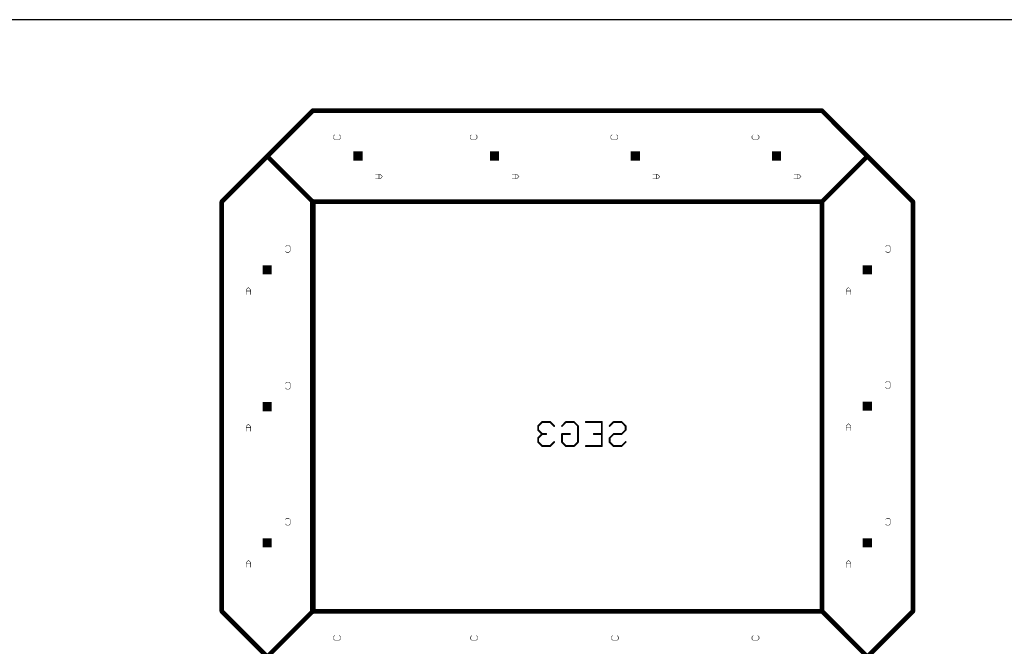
# Model space of a CAD drawing. Extents: x 0 to 229, y 0 to 70.
# Tile 4 of 9: x 54 to 108, y 36 to 70. Entities that reach past the tile are written whole.
import ezdxf

# ---------------------------------------------------------------- set-up
doc = ezdxf.new("R2010")
doc.units = 0
doc.layers.add('20', color=7, linetype='CONTINUOUS')
doc.layers.add('22', color=253, linetype='CONTINUOUS')

# ---------------------------------------------------------------- blocks, each defined once
blk = doc.blocks.new('RECT')
blk.add_solid([(-0.5, -0.5), (0.5, -0.5), (-0.5, 0.5), (0.5, 0.5)])

msp = doc.modelspace()

# ---------------------------------------------------------------- linework, layer by layer
at = {"layer": '20'}
msp.add_line((229, 70), (0, 70), dxfattribs=at)
at = {"layer": '22'}
for points, const_width in [([(70.25, 65), (67.75, 62.5)], 0.254), ([(98.25, 65), (70.25, 65)], 0.254), ([(100.75, 62.5), (98.25, 65)], 0.254), ([(71.39, 63.6116), (71.4535, 63.6752)], 0.0254), ([(71.39, 63.4845), (71.39, 63.6116)], 0.0254), ([(71.4535, 63.421), (71.39, 63.4845)], 0.0254), ([(71.7077, 63.421), (71.4535, 63.421)], 0.0254), ([(71.7077, 63.6752), (71.7713, 63.6116)], 0.0254), ([(71.7713, 63.4845), (71.7077, 63.421)], 0.0254), ([(71.7713, 63.6116), (71.7713, 63.4845)], 0.0254), ([(78.9013, 63.6116), (78.9648, 63.6752)], 0.0254), ([(78.9013, 63.4845), (78.9013, 63.6116)], 0.0254), ([(78.9648, 63.421), (78.9013, 63.4845)], 0.0254), ([(79.219, 63.421), (78.9648, 63.421)], 0.0254), ([(79.219, 63.6752), (79.2826, 63.6116)], 0.0254), ([(79.2826, 63.4845), (79.219, 63.421)], 0.0254), ([(79.2826, 63.6116), (79.2826, 63.4845)], 0.0254), ([(86.6413, 63.6116), (86.7048, 63.6752)], 0.0254), ([(86.6413, 63.4845), (86.6413, 63.6116)], 0.0254), ([(86.7048, 63.421), (86.6413, 63.4845)], 0.0254), ([(86.959, 63.421), (86.7048, 63.421)], 0.0254), ([(86.959, 63.6752), (87.0226, 63.6116)], 0.0254), ([(87.0226, 63.4845), (86.959, 63.421)], 0.0254), ([(87.0226, 63.6116), (87.0226, 63.4845)], 0.0254), ([(94.4026, 63.6116), (94.4661, 63.6752)], 0.0254), ([(94.4026, 63.4845), (94.4026, 63.6116)], 0.0254), ([(94.4661, 63.421), (94.4026, 63.4845)], 0.0254), ([(94.7203, 63.421), (94.4661, 63.421)], 0.0254), ([(94.7203, 63.6752), (94.7839, 63.6116)], 0.0254), ([(94.7839, 63.4845), (94.7203, 63.421)], 0.0254), ([(94.7839, 63.6116), (94.7839, 63.4845)], 0.0254), ([(67.75, 62.5), (65.25, 60)], 0.254), ([(70.25, 60), (67.75, 62.5)], 0.254), ([(98.25, 60), (100.75, 62.5)], 0.254), ([(103.25, 60), (100.75, 62.5)], 0.254), ([(73.9556, 61.5094), (73.7014, 61.5094)], 0.0254), ([(73.7014, 61.2552), (73.9556, 61.2552)], 0.0254), ([(73.892, 61.2552), (73.892, 61.5094)], 0.0254), ([(74.0827, 61.3823), (73.9556, 61.5094)], 0.0254), ([(73.9556, 61.2552), (74.0827, 61.3823)], 0.0254), ([(81.4669, 61.5094), (81.2127, 61.5094)], 0.0254), ([(81.2127, 61.2552), (81.4669, 61.2552)], 0.0254), ([(81.4033, 61.2552), (81.4033, 61.5094)], 0.0254), ([(81.594, 61.3823), (81.4669, 61.5094)], 0.0254), ([(81.4669, 61.2552), (81.594, 61.3823)], 0.0254), ([(89.2069, 61.5094), (88.9527, 61.5094)], 0.0254), ([(88.9527, 61.2552), (89.2069, 61.2552)], 0.0254), ([(89.1433, 61.2552), (89.1433, 61.5094)], 0.0254), ([(89.334, 61.3823), (89.2069, 61.5094)], 0.0254), ([(89.2069, 61.2552), (89.334, 61.3823)], 0.0254), ([(96.9682, 61.5094), (96.714, 61.5094)], 0.0254), ([(96.714, 61.2552), (96.9682, 61.2552)], 0.0254), ([(96.9046, 61.2552), (96.9046, 61.5094)], 0.0254), ([(97.0953, 61.3823), (96.9682, 61.5094)], 0.0254), ([(96.9682, 61.2552), (97.0953, 61.3823)], 0.0254), ([(65.25, 60), (65.25, 37.5)], 0.254), ([(70.25, 37.5), (70.25, 60)], 0.3048), ([(98.25, 60), (70.25, 60)], 0.254), ([(98.25, 60), (98.25, 37.5)], 0.254), ([(103.25, 37.5), (103.25, 60)], 0.254), ([(68.7506, 57.5354), (68.8142, 57.599)], 0.0254), ([(68.8142, 57.599), (68.9413, 57.599)], 0.0254), ([(68.9413, 57.599), (69.0048, 57.5354)], 0.0254), ([(69.0048, 57.5354), (69.0048, 57.2812)], 0.0254), ([(101.7456, 57.5354), (101.8092, 57.599)], 0.0254), ([(101.8092, 57.599), (101.9363, 57.599)], 0.0254), ([(101.9363, 57.599), (101.9998, 57.5354)], 0.0254), ([(101.9998, 57.5354), (101.9998, 57.2812)], 0.0254), ([(68.8142, 57.2177), (68.7506, 57.2812)], 0.0254), ([(68.9413, 57.2177), (68.8142, 57.2177)], 0.0254), ([(69.0048, 57.2812), (68.9413, 57.2177)], 0.0254), ([(101.8092, 57.2177), (101.7456, 57.2812)], 0.0254), ([(101.9363, 57.2177), (101.8092, 57.2177)], 0.0254), ([(101.9998, 57.2812), (101.9363, 57.2177)], 0.0254), ([(66.7119, 55.2876), (66.5848, 55.1605)], 0.0254), ([(66.839, 55.1605), (66.7119, 55.2876)], 0.0254), ([(99.7069, 55.2876), (99.5798, 55.1605)], 0.0254), ([(99.834, 55.1605), (99.7069, 55.2876)], 0.0254), ([(66.5848, 55.1605), (66.5848, 54.9063)], 0.0254), ([(66.839, 55.0969), (66.5848, 55.0969)], 0.0254), ([(66.839, 54.9063), (66.839, 55.1605)], 0.0254), ([(99.5798, 55.1605), (99.5798, 54.9063)], 0.0254), ([(99.834, 55.0969), (99.5798, 55.0969)], 0.0254), ([(99.834, 54.9063), (99.834, 55.1605)], 0.0254), ([(68.7506, 50.0241), (68.8142, 50.0877)], 0.0254), ([(68.8142, 50.0877), (68.9413, 50.0877)], 0.0254), ([(68.9413, 50.0877), (69.0048, 50.0241)], 0.0254), ([(69.0048, 50.0241), (69.0048, 49.7699)], 0.0254), ([(101.7456, 50.0554), (101.8092, 50.119)], 0.0254), ([(101.8092, 49.7377), (101.7456, 49.8012)], 0.0254), ([(101.8092, 50.119), (101.9363, 50.119)], 0.0254), ([(101.9363, 50.119), (101.9998, 50.0554)], 0.0254), ([(101.9998, 49.8012), (101.9363, 49.7377)], 0.0254), ([(101.9998, 50.0554), (101.9998, 49.8012)], 0.0254), ([(68.8142, 49.7064), (68.7506, 49.7699)], 0.0254), ([(68.9413, 49.7064), (68.8142, 49.7064)], 0.0254), ([(69.0048, 49.7699), (68.9413, 49.7064)], 0.0254), ([(101.9363, 49.7377), (101.8092, 49.7377)], 0.0254), ([(66.7119, 47.7763), (66.5848, 47.6492)], 0.0254), ([(66.5848, 47.6492), (66.5848, 47.395)], 0.0254), ([(66.839, 47.6492), (66.7119, 47.7763)], 0.0254), ([(66.839, 47.395), (66.839, 47.6492)], 0.0254), ([(82.8642, 47.8977), (82.6439, 47.6774)], 0.1016), ([(82.6439, 47.6774), (82.6439, 47.457)], 0.1016), ([(83.3048, 47.8977), (82.8642, 47.8977)], 0.1016), ([(83.5251, 47.6774), (83.3048, 47.8977)], 0.1016), ([(83.9536, 47.6774), (84.1739, 47.8977)], 0.1016), ([(84.1739, 47.8977), (84.6145, 47.8977)], 0.1016), ([(84.6145, 47.8977), (84.8348, 47.6774)], 0.1016), ([(84.8348, 47.6774), (84.8348, 46.7961)], 0.1016), ([(85.2633, 47.8977), (86.1445, 47.8977)], 0.1016), ([(86.1445, 47.8977), (86.1445, 46.5758)], 0.1016), ([(86.573, 47.6774), (86.7933, 47.8977)], 0.1016), ([(86.7933, 47.8977), (87.2339, 47.8977)], 0.1016), ([(87.2339, 47.8977), (87.4542, 47.6774)], 0.1016), ([(87.4542, 47.6774), (87.4542, 47.457)], 0.1016), ([(99.7069, 47.8076), (99.5798, 47.6805)], 0.0254), ([(99.5798, 47.6805), (99.5798, 47.4263)], 0.0254), ([(99.834, 47.6805), (99.7069, 47.8076)], 0.0254), ([(99.834, 47.4263), (99.834, 47.6805)], 0.0254), ([(66.839, 47.5856), (66.5848, 47.5856)], 0.0254), ([(82.6439, 47.457), (82.8642, 47.2367)], 0.1016), ([(82.8642, 47.2367), (82.6439, 47.0164)], 0.1016), ([(82.8642, 47.2367), (83.0845, 47.2367)], 0.1016), ([(83.9536, 46.7961), (83.9536, 47.2367)], 0.1016), ([(83.9536, 47.2367), (84.3942, 47.2367)], 0.1016), ([(86.1445, 47.2367), (85.7039, 47.2367)], 0.1016), ([(86.7933, 47.2367), (86.573, 47.0164)], 0.1016), ([(87.2339, 47.2367), (86.7933, 47.2367)], 0.1016), ([(87.4542, 47.457), (87.2339, 47.2367)], 0.1016), ([(99.834, 47.6169), (99.5798, 47.6169)], 0.0254), ([(82.6439, 47.0164), (82.6439, 46.7961)], 0.1016), ([(82.6439, 46.7961), (82.8642, 46.5758)], 0.1016), ([(82.8642, 46.5758), (83.3048, 46.5758)], 0.1016), ([(83.3048, 46.5758), (83.5251, 46.7961)], 0.1016), ([(84.1739, 46.5758), (83.9536, 46.7961)], 0.1016), ([(84.6145, 46.5758), (84.1739, 46.5758)], 0.1016), ([(84.8348, 46.7961), (84.6145, 46.5758)], 0.1016), ([(86.1445, 46.5758), (85.2633, 46.5758)], 0.1016), ([(86.573, 47.0164), (86.573, 46.7961)], 0.1016), ([(86.573, 46.7961), (86.7933, 46.5758)], 0.1016), ([(86.7933, 46.5758), (87.2339, 46.5758)], 0.1016), ([(87.2339, 46.5758), (87.4542, 46.7961)], 0.1016), ([(68.7506, 42.5441), (68.8142, 42.6077)], 0.0254), ([(68.8142, 42.2264), (68.7506, 42.2899)], 0.0254), ([(68.8142, 42.6077), (68.9413, 42.6077)], 0.0254), ([(68.9413, 42.2264), (68.8142, 42.2264)], 0.0254), ([(68.9413, 42.6077), (69.0048, 42.5441)], 0.0254), ([(69.0048, 42.2899), (68.9413, 42.2264)], 0.0254), ([(69.0048, 42.5441), (69.0048, 42.2899)], 0.0254), ([(101.7456, 42.5441), (101.8092, 42.6077)], 0.0254), ([(101.8092, 42.2264), (101.7456, 42.2899)], 0.0254), ([(101.8092, 42.6077), (101.9363, 42.6077)], 0.0254), ([(101.9363, 42.2264), (101.8092, 42.2264)], 0.0254), ([(101.9363, 42.6077), (101.9998, 42.5441)], 0.0254), ([(101.9998, 42.2899), (101.9363, 42.2264)], 0.0254), ([(101.9998, 42.5441), (101.9998, 42.2899)], 0.0254), ([(66.7119, 40.2963), (66.5848, 40.1692)], 0.0254), ([(66.5848, 40.1692), (66.5848, 39.915)], 0.0254), ([(66.839, 40.1056), (66.5848, 40.1056)], 0.0254), ([(66.839, 40.1692), (66.7119, 40.2963)], 0.0254), ([(66.839, 39.915), (66.839, 40.1692)], 0.0254), ([(99.7069, 40.2963), (99.5798, 40.1692)], 0.0254), ([(99.5798, 40.1692), (99.5798, 39.915)], 0.0254), ([(99.834, 40.1056), (99.5798, 40.1056)], 0.0254), ([(99.834, 40.1692), (99.7069, 40.2963)], 0.0254), ([(99.834, 39.915), (99.834, 40.1692)], 0.0254), ([(70.25, 37.5), (65.25, 32.5)], 0.254), ([(70.25, 32.5), (65.25, 37.5)], 0.254), ([(70.25, 37.5), (98.25, 37.5)], 0.254), ([(100.75, 35), (98.25, 37.5)], 0.254), ([(103.25, 37.5), (100.75, 35)], 0.254), ([(71.39, 36.1004), (71.4535, 36.164)], 0.0254), ([(71.39, 35.9733), (71.39, 36.1004)], 0.0254), ([(71.4535, 35.9098), (71.39, 35.9733)], 0.0254), ([(71.7077, 35.9098), (71.4535, 35.9098)], 0.0254), ([(71.7077, 36.164), (71.7713, 36.1004)], 0.0254), ([(71.7713, 35.9733), (71.7077, 35.9098)], 0.0254), ([(71.7713, 36.1004), (71.7713, 35.9733)], 0.0254), ([(78.9325, 36.1004), (78.996, 36.164)], 0.0254), ([(78.9325, 35.9733), (78.9325, 36.1004)], 0.0254), ([(78.996, 35.9098), (78.9325, 35.9733)], 0.0254), ([(79.2502, 35.9098), (78.996, 35.9098)], 0.0254), ([(79.2502, 36.164), (79.3138, 36.1004)], 0.0254), ([(79.3138, 35.9733), (79.2502, 35.9098)], 0.0254), ([(79.3138, 36.1004), (79.3138, 35.9733)], 0.0254), ([(86.6725, 36.1004), (86.736, 36.164)], 0.0254), ([(86.6725, 35.9733), (86.6725, 36.1004)], 0.0254), ([(86.736, 35.9098), (86.6725, 35.9733)], 0.0254), ([(86.9902, 35.9098), (86.736, 35.9098)], 0.0254), ([(86.9902, 36.164), (87.0538, 36.1004)], 0.0254), ([(87.0538, 35.9733), (86.9902, 35.9098)], 0.0254), ([(87.0538, 36.1004), (87.0538, 35.9733)], 0.0254), ([(94.4026, 36.1003), (94.4661, 36.1639)], 0.0254), ([(94.4026, 35.9732), (94.4026, 36.1003)], 0.0254), ([(94.4661, 35.9097), (94.4026, 35.9732)], 0.0254), ([(94.7203, 35.9097), (94.4661, 35.9097)], 0.0254), ([(94.7203, 36.1639), (94.7839, 36.1003)], 0.0254), ([(94.7839, 35.9732), (94.7203, 35.9097)], 0.0254), ([(94.7839, 36.1003), (94.7839, 35.9732)], 0.0254)]:
    msp.add_lwpolyline(points, dxfattribs=dict(at, const_width=const_width))
for points, const_width in [([(70.25, 65.0635, 1), (70.25, 64.9365)], 0.127), ([(70.2949, 64.9551, 1), (70.2051, 65.0449)], 0.127), ([(98.2949, 65.0449, 1), (98.2051, 64.9551)], 0.127), ([(98.25, 64.9365, 1), (98.25, 65.0635)], 0.127), ([(71.3855, 63.6161, 1), (71.3945, 63.6071)], 0.0127), ([(71.3945, 63.489, 1), (71.3855, 63.48)], 0.0127), ([(71.3963, 63.6116, 1), (71.3837, 63.6116)], 0.0127), ([(71.3837, 63.4845, 1), (71.3963, 63.4845)], 0.0127), ([(71.4535, 63.4274, 1), (71.4535, 63.4147)], 0.0127), ([(71.458, 63.6707, 1), (71.449, 63.6797)], 0.0127), ([(71.449, 63.4165, 1), (71.458, 63.4255)], 0.0127), ([(71.7122, 63.6797, 1), (71.7032, 63.6707)], 0.0127), ([(71.7032, 63.4255, 1), (71.7122, 63.4165)], 0.0127), ([(71.7077, 63.4147, 1), (71.7077, 63.4274)], 0.0127), ([(71.7776, 63.6116, 1), (71.7649, 63.6116)], 0.0127), ([(71.7649, 63.4845, 1), (71.7776, 63.4845)], 0.0127), ([(71.7668, 63.6071, 1), (71.7758, 63.6161)], 0.0127), ([(71.7758, 63.48, 1), (71.7668, 63.489)], 0.0127), ([(78.8968, 63.6161, 1), (78.9058, 63.6071)], 0.0127), ([(78.9058, 63.489, 1), (78.8968, 63.48)], 0.0127), ([(78.9077, 63.6116, 1), (78.895, 63.6116)], 0.0127), ([(78.895, 63.4845, 1), (78.9077, 63.4845)], 0.0127), ([(78.9648, 63.4274, 1), (78.9648, 63.4147)], 0.0127), ([(78.9693, 63.6707, 1), (78.9603, 63.6797)], 0.0127), ([(78.9603, 63.4165, 1), (78.9693, 63.4255)], 0.0127), ([(79.2235, 63.6797, 1), (79.2145, 63.6707)], 0.0127), ([(79.2145, 63.4255, 1), (79.2235, 63.4165)], 0.0127), ([(79.219, 63.4147, 1), (79.219, 63.4274)], 0.0127), ([(79.2889, 63.6116, 1), (79.2763, 63.6116)], 0.0127), ([(79.2763, 63.4845, 1), (79.2889, 63.4845)], 0.0127), ([(79.2781, 63.6071, 1), (79.2871, 63.6161)], 0.0127), ([(79.2871, 63.48, 1), (79.2781, 63.489)], 0.0127), ([(86.6368, 63.6161, 1), (86.6458, 63.6071)], 0.0127), ([(86.6458, 63.489, 1), (86.6368, 63.48)], 0.0127), ([(86.6476, 63.6116, 1), (86.635, 63.6116)], 0.0127), ([(86.635, 63.4845, 1), (86.6476, 63.4845)], 0.0127), ([(86.7048, 63.4274, 1), (86.7048, 63.4147)], 0.0127), ([(86.7093, 63.6707, 1), (86.7003, 63.6797)], 0.0127), ([(86.7003, 63.4165, 1), (86.7093, 63.4255)], 0.0127), ([(86.9635, 63.6797, 1), (86.9545, 63.6707)], 0.0127), ([(86.9545, 63.4255, 1), (86.9635, 63.4165)], 0.0127), ([(86.959, 63.4147, 1), (86.959, 63.4274)], 0.0127), ([(87.0289, 63.6116, 1), (87.0162, 63.6116)], 0.0127), ([(87.0162, 63.4845, 1), (87.0289, 63.4845)], 0.0127), ([(87.0181, 63.6071, 1), (87.0271, 63.6161)], 0.0127), ([(87.0271, 63.48, 1), (87.0181, 63.489)], 0.0127), ([(94.409, 63.6116, 1), (94.3963, 63.6116)], 0.0127), ([(94.3981, 63.6161, 1), (94.4071, 63.6071)], 0.0127), ([(94.4071, 63.489, 1), (94.3981, 63.48)], 0.0127), ([(94.3963, 63.4845, 1), (94.409, 63.4845)], 0.0127), ([(94.4661, 63.4274, 1), (94.4661, 63.4147)], 0.0127), ([(94.4706, 63.6707, 1), (94.4616, 63.6797)], 0.0127), ([(94.4616, 63.4165, 1), (94.4706, 63.4255)], 0.0127), ([(94.7248, 63.6797, 1), (94.7158, 63.6707)], 0.0127), ([(94.7158, 63.4255, 1), (94.7248, 63.4165)], 0.0127), ([(94.7203, 63.4147, 1), (94.7203, 63.4274)], 0.0127), ([(94.7903, 63.6116, 1), (94.7776, 63.6116)], 0.0127), ([(94.7776, 63.4845, 1), (94.7903, 63.4845)], 0.0127), ([(94.7794, 63.6071, 1), (94.7884, 63.6161)], 0.0127), ([(94.7884, 63.48, 1), (94.7794, 63.489)], 0.0127), ([(67.7949, 62.5449, 1), (67.7051, 62.4551)], 0.127), ([(67.7051, 62.5449, 1), (67.7949, 62.4551)], 0.127), ([(67.7949, 62.4551, 1), (67.7051, 62.5449)], 0.127), ([(100.7949, 62.5449, 1), (100.7051, 62.4551)], 0.127), ([(100.7949, 62.4551, 1), (100.7051, 62.5449)], 0.127), ([(100.7051, 62.4551, 1), (100.7949, 62.5449)], 0.127), ([(73.7014, 61.5157, 1), (73.7014, 61.5031)], 0.0127), ([(73.7014, 61.2615, 1), (73.7014, 61.2489)], 0.0127), ([(73.8984, 61.5094, 1), (73.8857, 61.5094)], 0.0127), ([(73.8857, 61.2552, 1), (73.8984, 61.2552)], 0.0127), ([(73.9601, 61.5139, 1), (73.9511, 61.5049)], 0.0127), ([(73.9511, 61.2597, 1), (73.9601, 61.2507)], 0.0127), ([(73.9556, 61.5031, 1), (73.9556, 61.5157)], 0.0127), ([(73.9556, 61.2489, 1), (73.9556, 61.2615)], 0.0127), ([(74.0872, 61.3778, 1), (74.0782, 61.3868)], 0.0127), ([(74.0782, 61.3778, 1), (74.0872, 61.3868)], 0.0127), ([(81.2127, 61.5157, 1), (81.2127, 61.5031)], 0.0127), ([(81.2127, 61.2615, 1), (81.2127, 61.2489)], 0.0127), ([(81.4096, 61.5094, 1), (81.397, 61.5094)], 0.0127), ([(81.397, 61.2552, 1), (81.4096, 61.2552)], 0.0127), ([(81.4714, 61.5139, 1), (81.4624, 61.5049)], 0.0127), ([(81.4624, 61.2597, 1), (81.4714, 61.2507)], 0.0127), ([(81.4669, 61.5031, 1), (81.4669, 61.5157)], 0.0127), ([(81.4669, 61.2489, 1), (81.4669, 61.2615)], 0.0127), ([(81.5985, 61.3778, 1), (81.5895, 61.3868)], 0.0127), ([(81.5895, 61.3778, 1), (81.5985, 61.3868)], 0.0127), ([(88.9527, 61.5157, 1), (88.9527, 61.5031)], 0.0127), ([(88.9527, 61.2615, 1), (88.9527, 61.2489)], 0.0127), ([(89.1497, 61.5094, 1), (89.137, 61.5094)], 0.0127), ([(89.137, 61.2552, 1), (89.1497, 61.2552)], 0.0127), ([(89.2114, 61.5139, 1), (89.2024, 61.5049)], 0.0127), ([(89.2024, 61.2597, 1), (89.2114, 61.2507)], 0.0127), ([(89.2069, 61.5031, 1), (89.2069, 61.5157)], 0.0127), ([(89.2069, 61.2489, 1), (89.2069, 61.2615)], 0.0127), ([(89.3385, 61.3778, 1), (89.3295, 61.3868)], 0.0127), ([(89.3295, 61.3778, 1), (89.3385, 61.3868)], 0.0127), ([(96.714, 61.5157, 1), (96.714, 61.5031)], 0.0127), ([(96.714, 61.2615, 1), (96.714, 61.2489)], 0.0127), ([(96.9109, 61.5094, 1), (96.8983, 61.5094)], 0.0127), ([(96.8983, 61.2552, 1), (96.9109, 61.2552)], 0.0127), ([(96.9727, 61.5139, 1), (96.9637, 61.5049)], 0.0127), ([(96.9637, 61.2597, 1), (96.9727, 61.2507)], 0.0127), ([(96.9682, 61.5031, 1), (96.9682, 61.5157)], 0.0127), ([(96.9682, 61.2489, 1), (96.9682, 61.2615)], 0.0127), ([(97.0998, 61.3778, 1), (97.0908, 61.3868)], 0.0127), ([(97.0908, 61.3778, 1), (97.0998, 61.3868)], 0.0127), ([(65.3135, 60, 1), (65.1865, 60)], 0.127), ([(65.2051, 60.0449, 1), (65.2949, 59.9551)], 0.127), ([(70.3262, 60, 1), (70.1738, 60)], 0.1524), ([(70.25, 60.0635, 1), (70.25, 59.9365)], 0.127), ([(70.2051, 59.9551, 1), (70.2949, 60.0449)], 0.127), ([(98.3135, 60, 1), (98.1865, 60)], 0.127), ([(98.2051, 60.0449, 1), (98.2949, 59.9551)], 0.127), ([(98.25, 59.9365, 1), (98.25, 60.0635)], 0.127), ([(103.3135, 60, 1), (103.1865, 60)], 0.127), ([(103.2051, 59.9551, 1), (103.2949, 60.0449)], 0.127), ([(68.7461, 57.5399, 1), (68.7551, 57.5309)], 0.0127), ([(68.8142, 57.6054, 1), (68.8142, 57.5927)], 0.0127), ([(68.8187, 57.5945, 1), (68.8097, 57.6035)], 0.0127), ([(68.9458, 57.6035, 1), (68.9368, 57.5945)], 0.0127), ([(68.9413, 57.5927, 1), (68.9413, 57.6054)], 0.0127), ([(69.0112, 57.5354, 1), (68.9985, 57.5354)], 0.0127), ([(69.0003, 57.5309, 1), (69.0093, 57.5399)], 0.0127), ([(101.7411, 57.5399, 1), (101.7501, 57.5309)], 0.0127), ([(101.8092, 57.6054, 1), (101.8092, 57.5927)], 0.0127), ([(101.8137, 57.5945, 1), (101.8047, 57.6035)], 0.0127), ([(101.9408, 57.6035, 1), (101.9318, 57.5945)], 0.0127), ([(101.9363, 57.5927, 1), (101.9363, 57.6054)], 0.0127), ([(102.0062, 57.5354, 1), (101.9935, 57.5354)], 0.0127), ([(101.9953, 57.5309, 1), (102.0043, 57.5399)], 0.0127), ([(68.7551, 57.2857, 1), (68.7461, 57.2767)], 0.0127), ([(68.8142, 57.224, 1), (68.8142, 57.2114)], 0.0127), ([(68.8097, 57.2132, 1), (68.8187, 57.2222)], 0.0127), ([(68.9368, 57.2222, 1), (68.9458, 57.2132)], 0.0127), ([(68.9413, 57.2114, 1), (68.9413, 57.224)], 0.0127), ([(68.9985, 57.2812, 1), (69.0112, 57.2812)], 0.0127), ([(69.0093, 57.2767, 1), (69.0003, 57.2857)], 0.0127), ([(101.7501, 57.2857, 1), (101.7411, 57.2767)], 0.0127), ([(101.8092, 57.224, 1), (101.8092, 57.2114)], 0.0127), ([(101.8047, 57.2132, 1), (101.8137, 57.2222)], 0.0127), ([(101.9318, 57.2222, 1), (101.9408, 57.2132)], 0.0127), ([(101.9363, 57.2114, 1), (101.9363, 57.224)], 0.0127), ([(101.9935, 57.2812, 1), (102.0062, 57.2812)], 0.0127), ([(102.0043, 57.2767, 1), (101.9953, 57.2857)], 0.0127), ([(66.7164, 55.2921, 1), (66.7074, 55.2831)], 0.0127), ([(66.7164, 55.2831, 1), (66.7074, 55.2921)], 0.0127), ([(99.7114, 55.2921, 1), (99.7024, 55.2831)], 0.0127), ([(99.7114, 55.2831, 1), (99.7024, 55.2921)], 0.0127), ([(66.5803, 55.165, 1), (66.5893, 55.156)], 0.0127), ([(66.5848, 55.1033, 1), (66.5848, 55.0906)], 0.0127), ([(66.5911, 55.1605, 1), (66.5785, 55.1605)], 0.0127), ([(66.5785, 54.9063, 1), (66.5911, 54.9063)], 0.0127), ([(66.8453, 55.1605, 1), (66.8327, 55.1605)], 0.0127), ([(66.8327, 54.9063, 1), (66.8453, 54.9063)], 0.0127), ([(66.8345, 55.156, 1), (66.8435, 55.165)], 0.0127), ([(66.839, 55.0906, 1), (66.839, 55.1033)], 0.0127), ([(99.5862, 55.1605, 1), (99.5735, 55.1605)], 0.0127), ([(99.5753, 55.165, 1), (99.5843, 55.156)], 0.0127), ([(99.5798, 55.1033, 1), (99.5798, 55.0906)], 0.0127), ([(99.5735, 54.9063, 1), (99.5862, 54.9063)], 0.0127), ([(99.8404, 55.1605, 1), (99.8277, 55.1605)], 0.0127), ([(99.8277, 54.9063, 1), (99.8404, 54.9063)], 0.0127), ([(99.8295, 55.156, 1), (99.8385, 55.165)], 0.0127), ([(99.834, 55.0906, 1), (99.834, 55.1033)], 0.0127), ([(68.7461, 50.0286, 1), (68.7551, 50.0196)], 0.0127), ([(68.8142, 50.0941, 1), (68.8142, 50.0814)], 0.0127), ([(68.8187, 50.0832, 1), (68.8097, 50.0922)], 0.0127), ([(68.9458, 50.0922, 1), (68.9368, 50.0832)], 0.0127), ([(68.9413, 50.0814, 1), (68.9413, 50.0941)], 0.0127), ([(69.0112, 50.0241, 1), (68.9985, 50.0241)], 0.0127), ([(69.0003, 50.0196, 1), (69.0093, 50.0286)], 0.0127), ([(101.7411, 50.0599, 1), (101.7501, 50.0509)], 0.0127), ([(101.7501, 49.8057, 1), (101.7411, 49.7967)], 0.0127), ([(101.8092, 50.1253, 1), (101.8092, 50.1127)], 0.0127), ([(101.8137, 50.1145, 1), (101.8047, 50.1235)], 0.0127), ([(101.9408, 50.1235, 1), (101.9318, 50.1145)], 0.0127), ([(101.9363, 50.1127, 1), (101.9363, 50.1253)], 0.0127), ([(102.0062, 50.0554, 1), (101.9935, 50.0554)], 0.0127), ([(101.9935, 49.8012, 1), (102.0062, 49.8012)], 0.0127), ([(101.9953, 50.0509, 1), (102.0043, 50.0599)], 0.0127), ([(102.0043, 49.7967, 1), (101.9953, 49.8057)], 0.0127), ([(68.7551, 49.7744, 1), (68.7461, 49.7654)], 0.0127), ([(68.8142, 49.7127, 1), (68.8142, 49.7001)], 0.0127), ([(68.8097, 49.7019, 1), (68.8187, 49.7109)], 0.0127), ([(68.9368, 49.7109, 1), (68.9458, 49.7019)], 0.0127), ([(68.9413, 49.7001, 1), (68.9413, 49.7127)], 0.0127), ([(68.9985, 49.7699, 1), (69.0112, 49.7699)], 0.0127), ([(69.0093, 49.7654, 1), (69.0003, 49.7744)], 0.0127), ([(101.8092, 49.7441, 1), (101.8092, 49.7314)], 0.0127), ([(101.8047, 49.7332, 1), (101.8137, 49.7422)], 0.0127), ([(101.9318, 49.7422, 1), (101.9408, 49.7332)], 0.0127), ([(101.9363, 49.7314, 1), (101.9363, 49.7441)], 0.0127), ([(66.5803, 47.6537, 1), (66.5893, 47.6447)], 0.0127), ([(66.5911, 47.6492, 1), (66.5785, 47.6492)], 0.0127), ([(66.7164, 47.7808, 1), (66.7074, 47.7718)], 0.0127), ([(66.7164, 47.7718, 1), (66.7074, 47.7808)], 0.0127), ([(66.8453, 47.6492, 1), (66.8327, 47.6492)], 0.0127), ([(66.8345, 47.6447, 1), (66.8435, 47.6537)], 0.0127), ([(82.6259, 47.6954, 1), (82.6619, 47.6594)], 0.0508), ([(82.6693, 47.6774, 1), (82.6185, 47.6774)], 0.0508), ([(82.8642, 47.9231, 1), (82.8642, 47.8723)], 0.0508), ([(82.8822, 47.8797, 1), (82.8462, 47.9157)], 0.0508), ([(83.3228, 47.9157, 1), (83.2868, 47.8797)], 0.0508), ([(83.3048, 47.8723, 1), (83.3048, 47.9231)], 0.0508), ([(83.5071, 47.6594, 1), (83.5431, 47.6954)], 0.0508), ([(83.9356, 47.6954, 1), (83.9716, 47.6594)], 0.0508), ([(84.1739, 47.9231, 1), (84.1739, 47.8723)], 0.0508), ([(84.1919, 47.8797, 1), (84.1559, 47.9157)], 0.0508), ([(84.6325, 47.9157, 1), (84.5965, 47.8797)], 0.0508), ([(84.6145, 47.8723, 1), (84.6145, 47.9231)], 0.0508), ([(84.8602, 47.6774, 1), (84.8094, 47.6774)], 0.0508), ([(84.8168, 47.6594, 1), (84.8528, 47.6954)], 0.0508), ([(85.2633, 47.9231, 1), (85.2633, 47.8723)], 0.0508), ([(86.1699, 47.8977, 1), (86.1191, 47.8977)], 0.0508), ([(86.1445, 47.8723, 1), (86.1445, 47.9231)], 0.0508), ([(86.555, 47.6954, 1), (86.591, 47.6594)], 0.0508), ([(86.7933, 47.9231, 1), (86.7933, 47.8723)], 0.0508), ([(86.8113, 47.8797, 1), (86.7753, 47.9157)], 0.0508), ([(87.2519, 47.9157, 1), (87.2159, 47.8797)], 0.0508), ([(87.2339, 47.8723, 1), (87.2339, 47.9231)], 0.0508), ([(87.4796, 47.6774, 1), (87.4288, 47.6774)], 0.0508), ([(87.4362, 47.6594, 1), (87.4722, 47.6954)], 0.0508), ([(99.5862, 47.6805, 1), (99.5735, 47.6805)], 0.0127), ([(99.5753, 47.685, 1), (99.5843, 47.676)], 0.0127), ([(99.7114, 47.8121, 1), (99.7024, 47.8031)], 0.0127), ([(99.7114, 47.8031, 1), (99.7024, 47.8121)], 0.0127), ([(99.8404, 47.6805, 1), (99.8277, 47.6805)], 0.0127), ([(99.8295, 47.676, 1), (99.8385, 47.685)], 0.0127), ([(66.5848, 47.5919, 1), (66.5848, 47.5793)], 0.0127), ([(66.5785, 47.395, 1), (66.5911, 47.395)], 0.0127), ([(66.8327, 47.395, 1), (66.8453, 47.395)], 0.0127), ([(66.839, 47.5793, 1), (66.839, 47.5919)], 0.0127), ([(82.6619, 47.475, 1), (82.6259, 47.439)], 0.0508), ([(82.6185, 47.457, 1), (82.6693, 47.457)], 0.0508), ([(82.8642, 47.2621, 1), (82.8642, 47.2113)], 0.0508), ([(82.8822, 47.2187, 1), (82.8462, 47.2547)], 0.0508), ([(82.8462, 47.2187, 1), (82.8822, 47.2547)], 0.0508), ([(83.0845, 47.2113, 1), (83.0845, 47.2621)], 0.0508), ([(83.979, 47.2367, 1), (83.9282, 47.2367)], 0.0508), ([(83.9536, 47.2621, 1), (83.9536, 47.2113)], 0.0508), ([(84.3942, 47.2113, 1), (84.3942, 47.2621)], 0.0508), ([(85.7039, 47.2621, 1), (85.7039, 47.2113)], 0.0508), ([(86.1445, 47.2113, 1), (86.1445, 47.2621)], 0.0508), ([(86.7933, 47.2621, 1), (86.7933, 47.2113)], 0.0508), ([(86.8113, 47.2187, 1), (86.7753, 47.2547)], 0.0508), ([(87.2159, 47.2547, 1), (87.2519, 47.2187)], 0.0508), ([(87.2339, 47.2113, 1), (87.2339, 47.2621)], 0.0508), ([(87.4288, 47.457, 1), (87.4796, 47.457)], 0.0508), ([(87.4722, 47.439, 1), (87.4362, 47.475)], 0.0508), ([(99.5735, 47.4263, 1), (99.5862, 47.4263)], 0.0127), ([(99.5798, 47.6232, 1), (99.5798, 47.6106)], 0.0127), ([(99.8277, 47.4263, 1), (99.8404, 47.4263)], 0.0127), ([(99.834, 47.6106, 1), (99.834, 47.6232)], 0.0127), ([(82.6259, 47.0344, 1), (82.6619, 46.9984)], 0.0508), ([(82.6619, 46.8141, 1), (82.6259, 46.7781)], 0.0508), ([(82.6693, 47.0164, 1), (82.6185, 47.0164)], 0.0508), ([(82.6185, 46.7961, 1), (82.6693, 46.7961)], 0.0508), ([(82.8642, 46.6012, 1), (82.8642, 46.5504)], 0.0508), ([(82.8462, 46.5578, 1), (82.8822, 46.5938)], 0.0508), ([(83.2868, 46.5938, 1), (83.3228, 46.5578)], 0.0508), ([(83.3048, 46.5504, 1), (83.3048, 46.6012)], 0.0508), ([(83.5431, 46.7781, 1), (83.5071, 46.8141)], 0.0508), ([(83.9716, 46.8141, 1), (83.9356, 46.7781)], 0.0508), ([(83.9282, 46.7961, 1), (83.979, 46.7961)], 0.0508), ([(84.1739, 46.6012, 1), (84.1739, 46.5504)], 0.0508), ([(84.1559, 46.5578, 1), (84.1919, 46.5938)], 0.0508), ([(84.5965, 46.5938, 1), (84.6325, 46.5578)], 0.0508), ([(84.6145, 46.5504, 1), (84.6145, 46.6012)], 0.0508), ([(84.8094, 46.7961, 1), (84.8602, 46.7961)], 0.0508), ([(84.8528, 46.7781, 1), (84.8168, 46.8141)], 0.0508), ([(85.2633, 46.6012, 1), (85.2633, 46.5504)], 0.0508), ([(86.1191, 46.5758, 1), (86.1699, 46.5758)], 0.0508), ([(86.1445, 46.5504, 1), (86.1445, 46.6012)], 0.0508), ([(86.555, 47.0344, 1), (86.591, 46.9984)], 0.0508), ([(86.591, 46.8141, 1), (86.555, 46.7781)], 0.0508), ([(86.5984, 47.0164, 1), (86.5476, 47.0164)], 0.0508), ([(86.5476, 46.7961, 1), (86.5984, 46.7961)], 0.0508), ([(86.7933, 46.6012, 1), (86.7933, 46.5504)], 0.0508), ([(86.7753, 46.5578, 1), (86.8113, 46.5938)], 0.0508), ([(87.2159, 46.5938, 1), (87.2519, 46.5578)], 0.0508), ([(87.2339, 46.5504, 1), (87.2339, 46.6012)], 0.0508), ([(87.4722, 46.7781, 1), (87.4362, 46.8141)], 0.0508), ([(68.7461, 42.5486, 1), (68.7551, 42.5396)], 0.0127), ([(68.7551, 42.2944, 1), (68.7461, 42.2854)], 0.0127), ([(68.8142, 42.2328, 1), (68.8142, 42.2201)], 0.0127), ([(68.8142, 42.614, 1), (68.8142, 42.6014)], 0.0127), ([(68.8187, 42.6032, 1), (68.8097, 42.6122)], 0.0127), ([(68.8097, 42.2219, 1), (68.8187, 42.2309)], 0.0127), ([(68.9458, 42.6122, 1), (68.9368, 42.6032)], 0.0127), ([(68.9368, 42.2309, 1), (68.9458, 42.2219)], 0.0127), ([(68.9413, 42.6014, 1), (68.9413, 42.614)], 0.0127), ([(68.9413, 42.2201, 1), (68.9413, 42.2328)], 0.0127), ([(69.0112, 42.5441, 1), (68.9985, 42.5441)], 0.0127), ([(68.9985, 42.2899, 1), (69.0112, 42.2899)], 0.0127), ([(69.0003, 42.5396, 1), (69.0093, 42.5486)], 0.0127), ([(69.0093, 42.2854, 1), (69.0003, 42.2944)], 0.0127), ([(101.7411, 42.5486, 1), (101.7501, 42.5396)], 0.0127), ([(101.7501, 42.2944, 1), (101.7411, 42.2854)], 0.0127), ([(101.8092, 42.2328, 1), (101.8092, 42.2201)], 0.0127), ([(101.8092, 42.614, 1), (101.8092, 42.6014)], 0.0127), ([(101.8137, 42.6032, 1), (101.8047, 42.6122)], 0.0127), ([(101.8047, 42.2219, 1), (101.8137, 42.2309)], 0.0127), ([(101.9408, 42.6122, 1), (101.9318, 42.6032)], 0.0127), ([(101.9318, 42.2309, 1), (101.9408, 42.2219)], 0.0127), ([(101.9363, 42.6014, 1), (101.9363, 42.614)], 0.0127), ([(101.9363, 42.2201, 1), (101.9363, 42.2328)], 0.0127), ([(102.0062, 42.5441, 1), (101.9935, 42.5441)], 0.0127), ([(101.9935, 42.2899, 1), (102.0062, 42.2899)], 0.0127), ([(101.9953, 42.5396, 1), (102.0043, 42.5486)], 0.0127), ([(102.0043, 42.2854, 1), (101.9953, 42.2944)], 0.0127), ([(66.5803, 40.1737, 1), (66.5893, 40.1647)], 0.0127), ([(66.5848, 40.112, 1), (66.5848, 40.0993)], 0.0127), ([(66.5911, 40.1692, 1), (66.5785, 40.1692)], 0.0127), ([(66.7164, 40.3008, 1), (66.7074, 40.2918)], 0.0127), ([(66.7164, 40.2918, 1), (66.7074, 40.3008)], 0.0127), ([(66.8453, 40.1692, 1), (66.8327, 40.1692)], 0.0127), ([(66.8345, 40.1647, 1), (66.8435, 40.1737)], 0.0127), ([(66.839, 40.0993, 1), (66.839, 40.112)], 0.0127), ([(99.5862, 40.1692, 1), (99.5735, 40.1692)], 0.0127), ([(99.5753, 40.1737, 1), (99.5843, 40.1647)], 0.0127), ([(99.5798, 40.112, 1), (99.5798, 40.0993)], 0.0127), ([(99.7114, 40.3008, 1), (99.7024, 40.2918)], 0.0127), ([(99.7114, 40.2918, 1), (99.7024, 40.3008)], 0.0127), ([(99.8404, 40.1692, 1), (99.8277, 40.1692)], 0.0127), ([(99.8295, 40.1647, 1), (99.8385, 40.1737)], 0.0127), ([(99.834, 40.0993, 1), (99.834, 40.112)], 0.0127), ([(66.5785, 39.915, 1), (66.5911, 39.915)], 0.0127), ([(66.8327, 39.915, 1), (66.8453, 39.915)], 0.0127), ([(99.5735, 39.915, 1), (99.5862, 39.915)], 0.0127), ([(99.8277, 39.915, 1), (99.8404, 39.915)], 0.0127), ([(65.2949, 37.5449, 1), (65.2051, 37.4551)], 0.127), ([(65.1865, 37.5, 1), (65.3135, 37.5)], 0.127), ([(70.1738, 37.5, 1), (70.3262, 37.5)], 0.1524), ([(70.25, 37.5635, 1), (70.25, 37.4365)], 0.127), ([(70.2949, 37.4551, 1), (70.2051, 37.5449)], 0.127), ([(98.2949, 37.5449, 1), (98.2051, 37.4551)], 0.127), ([(98.1865, 37.5, 1), (98.3135, 37.5)], 0.127), ([(98.25, 37.4365, 1), (98.25, 37.5635)], 0.127), ([(103.1865, 37.5, 1), (103.3135, 37.5)], 0.127), ([(103.2949, 37.4551, 1), (103.2051, 37.5449)], 0.127), ([(71.3855, 36.1049, 1), (71.3945, 36.0959)], 0.0127), ([(71.3945, 35.9778, 1), (71.3855, 35.9688)], 0.0127), ([(71.3963, 36.1004, 1), (71.3837, 36.1004)], 0.0127), ([(71.3837, 35.9733, 1), (71.3963, 35.9733)], 0.0127), ([(71.4535, 35.9162, 1), (71.4535, 35.9035)], 0.0127), ([(71.458, 36.1595, 1), (71.449, 36.1685)], 0.0127), ([(71.449, 35.9053, 1), (71.458, 35.9143)], 0.0127), ([(71.7122, 36.1685, 1), (71.7032, 36.1595)], 0.0127), ([(71.7032, 35.9143, 1), (71.7122, 35.9053)], 0.0127), ([(71.7077, 35.9035, 1), (71.7077, 35.9162)], 0.0127), ([(71.7776, 36.1004, 1), (71.7649, 36.1004)], 0.0127), ([(71.7649, 35.9733, 1), (71.7776, 35.9733)], 0.0127), ([(71.7668, 36.0959, 1), (71.7758, 36.1049)], 0.0127), ([(71.7758, 35.9688, 1), (71.7668, 35.9778)], 0.0127), ([(78.9389, 36.1004, 1), (78.9262, 36.1004)], 0.0127), ([(78.928, 36.1049, 1), (78.937, 36.0959)], 0.0127), ([(78.937, 35.9778, 1), (78.928, 35.9688)], 0.0127), ([(78.9262, 35.9733, 1), (78.9389, 35.9733)], 0.0127), ([(78.996, 35.9162, 1), (78.996, 35.9035)], 0.0127), ([(79.0005, 36.1595, 1), (78.9915, 36.1685)], 0.0127), ([(78.9915, 35.9053, 1), (79.0005, 35.9143)], 0.0127), ([(79.2547, 36.1685, 1), (79.2457, 36.1595)], 0.0127), ([(79.2457, 35.9143, 1), (79.2547, 35.9053)], 0.0127), ([(79.2502, 35.9035, 1), (79.2502, 35.9162)], 0.0127), ([(79.3201, 36.1004, 1), (79.3075, 36.1004)], 0.0127), ([(79.3075, 35.9733, 1), (79.3201, 35.9733)], 0.0127), ([(79.3093, 36.0959, 1), (79.3183, 36.1049)], 0.0127), ([(79.3183, 35.9688, 1), (79.3093, 35.9778)], 0.0127), ([(86.668, 36.1049, 1), (86.677, 36.0959)], 0.0127), ([(86.677, 35.9778, 1), (86.668, 35.9688)], 0.0127), ([(86.6788, 36.1004, 1), (86.6662, 36.1004)], 0.0127), ([(86.6662, 35.9733, 1), (86.6788, 35.9733)], 0.0127), ([(86.736, 35.9162, 1), (86.736, 35.9035)], 0.0127), ([(86.7405, 36.1595, 1), (86.7315, 36.1685)], 0.0127), ([(86.7315, 35.9053, 1), (86.7405, 35.9143)], 0.0127), ([(86.9947, 36.1685, 1), (86.9857, 36.1595)], 0.0127), ([(86.9857, 35.9143, 1), (86.9947, 35.9053)], 0.0127), ([(86.9902, 35.9035, 1), (86.9902, 35.9162)], 0.0127), ([(87.0602, 36.1004, 1), (87.0475, 36.1004)], 0.0127), ([(87.0475, 35.9733, 1), (87.0602, 35.9733)], 0.0127), ([(87.0493, 36.0959, 1), (87.0583, 36.1049)], 0.0127), ([(87.0583, 35.9688, 1), (87.0493, 35.9778)], 0.0127), ([(94.409, 36.1003, 1), (94.3963, 36.1003)], 0.0127), ([(94.3981, 36.1048, 1), (94.4071, 36.0958)], 0.0127), ([(94.4071, 35.9777, 1), (94.3981, 35.9687)], 0.0127), ([(94.3963, 35.9732, 1), (94.409, 35.9732)], 0.0127), ([(94.4661, 35.916, 1), (94.4661, 35.9034)], 0.0127), ([(94.4706, 36.1594, 1), (94.4616, 36.1684)], 0.0127), ([(94.4616, 35.9052, 1), (94.4706, 35.9142)], 0.0127), ([(94.7248, 36.1684, 1), (94.7158, 36.1594)], 0.0127), ([(94.7158, 35.9142, 1), (94.7248, 35.9052)], 0.0127), ([(94.7203, 35.9034, 1), (94.7203, 35.916)], 0.0127), ([(94.7903, 36.1003, 1), (94.7776, 36.1003)], 0.0127), ([(94.7776, 35.9732, 1), (94.7903, 35.9732)], 0.0127), ([(94.7794, 36.0958, 1), (94.7884, 36.1048)], 0.0127), ([(94.7884, 35.9687, 1), (94.7794, 35.9777)], 0.0127)]:
    msp.add_lwpolyline(points, format="xyb", dxfattribs=dict(at, const_width=const_width))

# ---------------------------------------------------------------- block references
at = {"layer": '22', "xscale": 0.5, "yscale": 0.5, "rotation": 90}
for p in [(72.7362, 62.5125), (80.2475, 62.5125), (87.9875, 62.5125), (95.7488, 62.5125)]:
    msp.add_blockref('RECT', p, dxfattribs=at)
at = {"layer": '22', "xscale": 0.5, "yscale": 0.5}
for p in [(67.7475, 56.2525), (100.7425, 56.2525), (67.7475, 48.7412), (100.7425, 48.7725), (67.7475, 41.2612), (100.7425, 41.2612)]:
    msp.add_blockref('RECT', p, dxfattribs=at)

doc.saveas('drawing.dxf')
